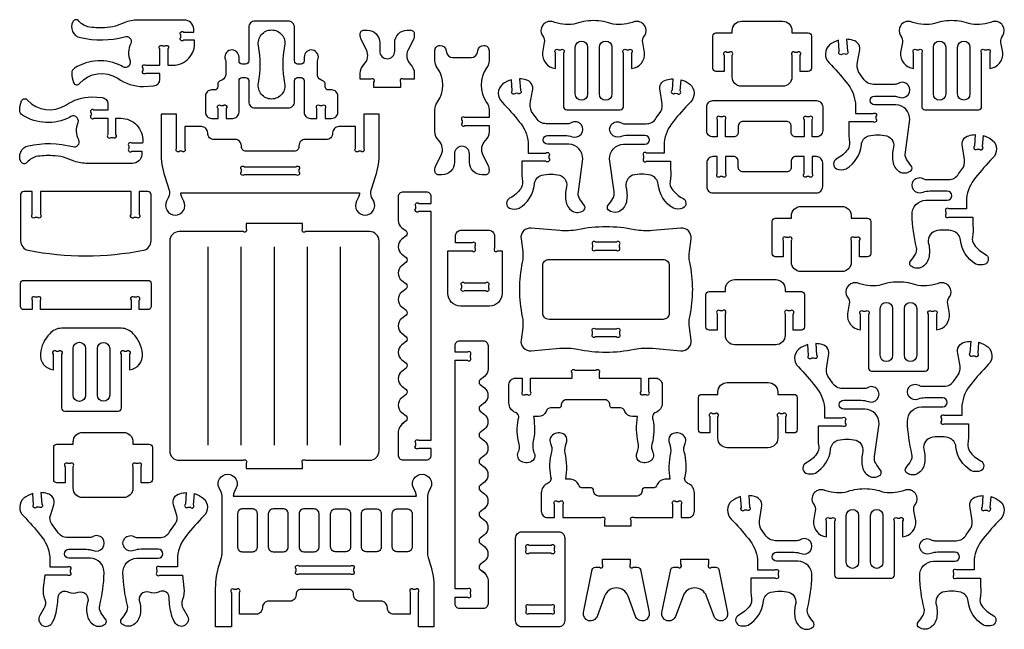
# Model space of a CAD drawing. Extents: x -161 to 1290, y -1024 to 772.
# Tile 2 of 2: x -161 to 1290, y -126 to 772. Entities that reach past the tile are written whole.
import ezdxf

# ---------------------------------------------------------------- set-up
doc = ezdxf.new("R2010")
doc.units = 0
doc.header["$MEASUREMENT"] = 0
doc.layers.add('KONTUR', color=20, linetype='CONTINUOUS')

msp = doc.modelspace()

# ---------------------------------------------------------------- linework, layer by layer
at = {"layer": 'KONTUR'}
for points in [[(49.8, 733.2), (53.3, 733.2, -1), (57.5, 728.9), (57.5, 704.9), (64.6, 704.9, 0.433432), (96.8, 739.3), (96.7, 741.6), (80.7, 741.6, -1), (76.4, 745.9), (76.4, 749.4, -1), (80.7, 753.6), (95.9, 753.6), (95.6, 758.4, 0.395253), (81.7, 771.4), (15.8, 771.4, 0.077687), (-4.3, 768.3), (-19.5, 762.3, -0.042031), (-36, 760, -0.051106), (-60.4, 761.4, -0.13778), (-74.9, 771, 0.443717), (-82.8, 768.9, 0.213303), (-82.9, 754.7, 0.283264), (-71.5, 745.7, 0.123296), (-6.3, 746.7, -0.670336), (2.7, 736.9, 0.213141), (1.8, 711.3, -0.77774), (-11.1, 703.8, 0.263991), (-80, 700.5, 0.272682), (-84.3, 693.4, 0.117689), (-81.5, 679.3, 0.58058), (-72.8, 678.1, -0.364324), (-16.5, 685.7, 0.149435), (21.5, 673.4), (36.9, 674.4, 0.395611), (45.5, 683.6), (45.5, 692.9), (25, 692.9, -1), (20.8, 697.1), (20.8, 700.6, -1), (25, 704.9), (45.5, 704.9), (45.5, 728.9, -1)], [(278.3, 712.8, 0.474116), (270.7, 727.1, 0.474116), (258.2, 716.8), (258.2, 711.2, -0.414214), (253.6, 706.5), (248.5, 706.5, -0.414214), (243.9, 711.2), (243.9, 760.7, 0.414214), (234.7, 769.9), (185.7, 769.9, 0.414214), (176.5, 760.7), (176.5, 711.2, -0.414214), (171.9, 706.5), (166.8, 706.5, -0.414214), (162.2, 711.2), (162.2, 716.8, 0.474116), (149.6, 727.1, 0.474116), (142.1, 712.8, -0.10039), (142.8, 709.2), (142.8, 691.7, -0.283093), (137.8, 683.4), (133.6, 681.3, 0.283093), (131, 677.2), (131, 673.1, -0.414214), (126.4, 668.5), (121.8, 668.5, 0.414214), (112.6, 659.2), (112.6, 635.8, 0.414214), (121.8, 626.5), (131.4, 626.5), (131.4, 641.3, -1), (135.6, 645.5), (139.1, 645.5, -1), (143.4, 641.3), (143.4, 626.5), (153, 626.5, 0.414214), (162.2, 635.8), (162.2, 682.2, -0.414214), (166.8, 686.8), (171.9, 686.8, -0.414214), (176.5, 682.2), (176.5, 651.2, 0.414214), (185.7, 641.9), (234.7, 641.9, 0.414214), (243.9, 651.2), (243.9, 682.2, -0.414214), (248.5, 686.8), (253.6, 686.8, -0.414214), (258.2, 682.2), (258.2, 635.8, 0.414214), (267.4, 626.5), (277, 626.5), (277, 641.3, -1), (281.2, 645.5), (284.7, 645.5, -1), (289, 641.3), (289, 626.5), (298.6, 626.5, 0.414214), (307.8, 635.8), (307.8, 659.2, 0.414214), (298.6, 668.5), (294, 668.5, -0.414214), (289.3, 673.1), (289.3, 677.2, 0.283093), (286.8, 681.3), (282.6, 683.4, -0.283093), (277.6, 691.7), (277.6, 709.2, -0.10039)], [(684.4, 770.5, 0.088383), (655.4, 765.2, -0.111237), (623.5, 769, 0.672511), (609.1, 748.4, -0.226774), (611.9, 738.1), (609.2, 723.6, 0.411397), (628.4, 700), (628.4, 723.2, -1), (632.6, 727.4), (636.1, 727.4, -1), (640.4, 723.2), (640.4, 643.8, 0.414214), (645, 639.2), (723.9, 639.2, 0.414214), (728.5, 643.8), (728.5, 723.2, -1), (732.8, 727.4), (736.3, 727.4, -1), (740.5, 723.2), (740.5, 700, 0.411397), (759.7, 723.6), (757, 738.1, -0.226774), (759.8, 748.4, 0.672511), (745.4, 769, -0.111237), (713.5, 765.2, 0.088383)], [(888.7, 687.7), (888.7, 719.6, 1), (884.4, 723.8), (880.9, 723.8, 1), (876.7, 719.6), (876.7, 695.5), (864.8, 695.5, -0.414214), (860.1, 700.2), (860.1, 747.7, -0.414214), (864.8, 752.3), (888.7, 752.3), (888.7, 755.8, -0.414214), (902.5, 769.7), (963, 769.7, -0.414214), (976.8, 755.8), (976.8, 752.3), (1000.8, 752.3, -0.414214), (1005.4, 747.7), (1005.4, 700.2, -0.414214), (1000.8, 695.5), (988.8, 695.5), (988.8, 719.6, 1), (984.6, 723.8), (981.1, 723.8, 1), (976.8, 719.6), (976.8, 687.7, -0.414214), (963, 673.8), (902.5, 673.8, -0.414214)], [(1212, 770.5, 0.088383), (1183, 765.2, -0.111237), (1151, 769, 0.672511), (1136.7, 748.4, -0.226774), (1139.4, 738.1), (1136.8, 723.6, 0.411397), (1155.9, 700), (1155.9, 723.2, -1), (1160.2, 727.4), (1163.7, 727.4, -1), (1167.9, 723.2), (1167.9, 643.8, 0.414214), (1172.6, 639.2), (1251.5, 639.2, 0.414214), (1256.1, 643.8), (1256.1, 723.2, -1), (1260.4, 727.4), (1263.9, 727.4, -1), (1268.1, 723.2), (1268.1, 700, 0.411397), (1287.3, 723.6), (1284.6, 738.1, -0.226774), (1287.4, 748.4, 0.672511), (1273, 769, -0.111237), (1241, 765.2, 0.088383)], [(190.9, 733.5, -0.471204), (210.2, 756.8, -0.471204), (229.4, 733.5, 0.095585), (229.4, 678.4, -0.471204), (210.2, 655.1, -0.471204), (190.9, 678.4, 0.095585)], [(360.8, 672.1), (360.8, 679.8, 1), (356.6, 684.1), (340.7, 684.1), (340.7, 692.8, -0.201878), (346.3, 706, 0.325635), (349.9, 727.4), (342.2, 742.9, -0.116123), (340.7, 749.1), (340.7, 750.9, -0.414214), (346.3, 756.5), (351.1, 756.5, -0.414214), (369.5, 738), (369.5, 725.4, 1), (391.6, 725.4), (391.6, 738, -0.414214), (410.1, 756.5), (414.9, 756.5, -0.414214), (420.4, 750.9), (420.4, 749.1, -0.116123), (419, 742.9), (411.2, 727.4, 0.325635), (414.9, 706, -0.201878), (420.4, 692.8), (420.4, 684.1), (404.6, 684.1, 1), (400.3, 679.8), (400.3, 672.1)], [(657.5, 731.2, -1), (675.7, 731.2), (675.7, 662.5, -1), (657.5, 662.5)], [(693.2, 731.2, -1), (711.4, 731.2), (711.4, 662.5, -1), (693.2, 662.5)], [(1061.5, 591.6, -0.180382), (1059, 581, -0.114184), (1042.6, 567, 0.61467), (1042.3, 552.4, 0.190419), (1056.6, 552.4, 0.236111), (1079, 587.5, -0.305922), (1089.7, 600.9, -0.117873), (1116.5, 600.9, -0.410093), (1125.8, 581.1, 0.099629), (1125.8, 561.2, 0.228734), (1137.2, 547.1, 0.269899), (1152.5, 549.9, 0.341497), (1152.5, 556.8, -0.037711), (1145.5, 566.7, -0.201322), (1143.8, 576.7), (1150.4, 624.9, 0.414214), (1129.9, 646.5), (1098.4, 646.5, -1), (1098.4, 659.5), (1124.1, 659.5, -0.088172), (1134.6, 657.7, 0.31679), (1147.8, 661.2, 0.844509), (1133.4, 678.1, -0.139482), (1128.3, 676.7), (1096.5, 676.7, -0.267949), (1081.7, 685.2), (1074.8, 695, -0.174881), (1073.5, 709.3), (1076.1, 725.1, 0.443368), (1066.7, 741.4, 0.062392), (1057.2, 743), (1058.4, 726.1, -1), (1054.5, 721.6), (1051, 721.3, -1), (1046.5, 725.3), (1045.3, 741.5, 0.096799), (1032.1, 734.8, 0.444682), (1031.5, 708.6, -0.025048), (1056.7, 679.8, -0.150438), (1070.1, 649.1), (1070.1, 633.6), (1096.2, 633.6, -1), (1100.4, 629.3), (1100.4, 625.8, -1), (1096.2, 621.6), (1060.6, 621.6), (1060.6, 609.9, 0.057319)], [(1185.1, 731.2, -1), (1203.3, 731.2), (1203.3, 662.5, -1), (1185.1, 662.5)], [(1220.8, 731.2, -1), (1238.9, 731.2), (1238.9, 662.5, -1), (1220.8, 662.5)], [(530.5, 712, -0.158286), (527, 701.1, 0.324707), (527, 650.2, -0.158286), (530.5, 639.4), (530.5, 627.9), (494.9, 627.9, 1), (490.7, 623.6), (490.7, 620.1, 1), (494.9, 615.9), (530.5, 615.9), (530.5, 607.2, -0.201878), (525, 594, 0.325635), (521.3, 572.5), (529.1, 557, -0.116123), (530.5, 550.9), (530.5, 549, -0.414214), (525, 543.5), (520.2, 543.5, -0.414214), (501.7, 561.9), (501.7, 574.5, 1), (479.6, 574.5), (479.6, 561.9, -0.414214), (461.2, 543.5), (456.4, 543.5, -0.414214), (450.8, 549), (450.8, 550.9, -0.116123), (452.3, 557), (460, 572.5, 0.325635), (456.4, 594, -0.201878), (450.8, 607.2), (450.8, 639.4, -0.158286), (454.3, 650.2, 0.324707), (454.3, 701.1, -0.158286), (450.8, 712), (450.8, 726.7, -0.414214), (458.2, 734.1), (458.3, 734.1, -0.373213), (467.5, 726.2), (467.8, 724.2, 0.373213), (476.9, 716.3), (504.4, 716.3, 0.373213), (513.6, 724.2), (513.9, 726.2, -0.373213), (523, 734.1), (523.1, 734.1, -0.414214), (530.5, 726.7)], [(579.7, 533.6, -0.180382), (577.2, 522.9, -0.114184), (560.9, 508.9, 0.61467), (560.6, 494.4, 0.190419), (574.8, 494.4, 0.236111), (597.3, 529.5, -0.305922), (608, 542.8, -0.117873), (634.8, 542.8, -0.410093), (644, 523.1, 0.099629), (644, 503.2, 0.228734), (655.5, 489.1, 0.269899), (670.8, 491.8, 0.341497), (670.8, 498.8, -0.037711), (663.8, 508.7, -0.201322), (662.1, 518.7), (668.7, 566.8, 0.414214), (648.2, 588.5), (616.6, 588.5, -1), (616.6, 601.5), (642.4, 601.5, -0.088172), (652.8, 599.6, 0.31679), (666.1, 603.2, 0.844509), (651.7, 620, -0.139482), (646.5, 618.7), (614.8, 618.7, -0.267949), (600, 627.2), (593.1, 636.9, -0.174881), (591.8, 651.2), (594.3, 667.1, 0.443368), (584.9, 683.4, 0.062392), (575.5, 684.9), (576.7, 668.1, -1), (572.8, 663.5), (569.3, 663.3, -1), (564.7, 667.2), (563.5, 683.5, 0.096799), (550.3, 676.8, 0.444682), (549.7, 650.6, -0.025048), (575, 621.7, -0.150438), (588.4, 591), (588.4, 575.5), (614.4, 575.5, -1), (618.7, 571.3), (618.7, 567.8, -1), (614.4, 563.5), (578.8, 563.5), (578.8, 551.8, 0.057319)], [(797.1, 533.6, 0.180382), (799.6, 522.9, 0.114184), (815.9, 508.9, -0.61467), (816.2, 494.4, -0.190419), (802, 494.4, -0.236111), (779.5, 529.5, 0.305922), (768.8, 542.8, 0.117873), (742, 542.8, 0.410093), (732.8, 523.1, -0.099629), (732.8, 503.2, -0.228734), (721.3, 489.1, -0.269899), (706.1, 491.8, -0.341497), (706.1, 498.8, 0.037711), (713.1, 508.7, 0.201322), (714.7, 518.7), (708.2, 566.8, -0.414214), (728.6, 588.5), (760.2, 588.5, 1), (760.2, 601.5), (734.4, 601.5, 0.088172), (724, 599.6, -0.31679), (710.7, 603.2, -0.844509), (725.2, 620, 0.139482), (730.3, 618.7), (762.1, 618.7, 0.267949), (776.8, 627.2), (783.7, 636.9, 0.174881), (785, 651.2), (782.5, 667.1, -0.443368), (791.9, 683.4, -0.062392), (801.4, 684.9), (800.1, 668.1, 1), (804, 663.5), (807.5, 663.3, 1), (812.1, 667.2), (813.3, 683.5, -0.096799), (826.5, 676.8, -0.444682), (827.1, 650.6, 0.025048), (801.8, 621.7, 0.150438), (788.4, 591), (788.4, 575.5), (762.4, 575.5, 1), (758.2, 571.3), (758.2, 567.8, 1), (762.4, 563.5), (798, 563.5), (798, 551.8, -0.057319)], [(-31, 626.8), (-31, 602.8, 1), (-26.7, 598.6), (-23.2, 598.6, 1), (-19, 602.8), (-19, 626.8), (-12, 626.8, -0.433432), (20.3, 592.4), (20.1, 590.1), (4.1, 590.1, 1), (-0.1, 585.9), (-0.1, 582.4, 1), (4.1, 578.1), (19.3, 578.1), (19, 573.3, -0.395253), (5.2, 560.3), (-60.8, 560.3, -0.077687), (-80.8, 563.5), (-96.1, 569.4, 0.042031), (-112.5, 571.7, 0.051106), (-136.9, 570.3, 0.13778), (-151.5, 560.7, -0.443717), (-159.3, 562.9, -0.213303), (-159.4, 577, -0.283264), (-148, 586, -0.123296), (-82.8, 585, 0.670336), (-73.9, 594.8, -0.213141), (-74.7, 620.5, 0.77774), (-87.6, 627.9, -0.263991), (-156.5, 631.2, -0.272682), (-160.8, 638.3, -0.117689), (-158.1, 652.4, -0.58058), (-149.3, 653.6, 0.364324), (-93, 646, -0.149435), (-55, 658.3), (-39.6, 657.4, -0.395611), (-31, 648.2), (-31, 638.8), (-51.5, 638.8, 1), (-55.7, 634.6), (-55.7, 631.1, 1), (-51.5, 626.8)], [(890.7, 599.3), (878.7, 599.3), (878.7, 624.7, 1), (874.5, 628.9), (871, 628.9, 1), (866.7, 624.7), (866.7, 599.3), (860.4, 599.3, -0.414214), (851.2, 608.6), (851.2, 643.5, -0.414214), (860.4, 652.8), (1012.8, 652.8, -0.414214), (1022, 643.5), (1022, 608.6, -0.414214), (1012.8, 599.3), (1006.5, 599.3), (1006.5, 624.7, 1), (1002.3, 628.9), (998.8, 628.9, 1), (994.5, 624.7), (994.5, 599.3), (982.5, 599.3, -0.414214), (975.6, 606.3), (975.6, 615.1, 0.414214), (968.6, 622), (904.6, 622, 0.414214), (897.7, 615.1), (897.7, 606.3, -0.414214)], [(345.9, 633), (345.9, 582.4, -1), (341.6, 578.2), (338.1, 578.2, -1), (333.9, 582.4), (333.9, 614.5), (309.4, 614.5, 0.414214), (300.1, 605.3), (300.1, 604.7, -0.414214), (290.9, 595.5), (259.7, 595.5, 0.414214), (250.5, 586.3), (250.5, 585.1, -0.414214), (243.5, 578.2), (172.7, 578.2, -0.414214), (165.7, 585.1), (165.7, 586.3, 0.414214), (156.5, 595.5), (125.3, 595.5, -0.414214), (116.1, 604.7), (116.1, 605.3, 0.414214), (106.8, 614.5), (82.3, 614.5), (82.3, 582.4, -1), (78.1, 578.2), (74.6, 578.2, -1), (70.3, 582.4), (70.3, 633), (47.3, 633), (47.3, 576.5, 0.077953), (52.8, 541.2), (59.3, 521.1, -0.19395), (58.5, 510.8), (55.5, 504.6, 0.55474), (68.2, 484.2, 0.55474), (80.9, 504.6), (77.9, 510.8, -0.114229), (76.5, 516.8), (339.7, 516.8, -0.114229), (338.3, 510.8), (335.3, 504.6, 0.55474), (348, 484.2, 0.55474), (360.7, 504.6), (357.6, 510.8, -0.19395), (356.9, 521.1), (363.4, 541.2, 0.077953), (368.9, 576.5), (368.9, 633)], [(1242.5, 451.4, 0.180382), (1245, 440.7, 0.114184), (1261.4, 426.7, -0.61467), (1261.6, 412.2, -0.190419), (1247.4, 412.2, -0.236111), (1224.9, 447.3, 0.305922), (1214.3, 460.6, 0.117873), (1187.5, 460.6, 0.410093), (1178.2, 440.9, -0.099629), (1178.2, 421, -0.228734), (1166.8, 406.9, -0.269899), (1151.5, 409.6, -0.341497), (1151.5, 416.6, 0.037711), (1158.5, 426.5, 0.201322), (1160.2, 436.5, -0.052119), (1153.6, 484.6, -0.414214), (1174, 506.2), (1205.6, 506.2, 1), (1205.6, 519.3), (1179.8, 519.3, 0.088172), (1169.4, 517.4, -0.31679), (1156.2, 521, -0.844509), (1170.6, 537.8, 0.139482), (1175.7, 536.4), (1207.5, 536.4, 0.267949), (1222.2, 545), (1229.2, 554.7, 0.174881), (1230.4, 569), (1227.9, 584.9, -0.443368), (1237.3, 601.1, -0.062392), (1246.8, 602.7), (1245.5, 585.9, 1), (1249.4, 581.3), (1252.9, 581.1, 1), (1257.5, 585), (1258.7, 601.3, -0.096799), (1271.9, 594.6, -0.444682), (1272.5, 568.3, 0.025048), (1247.2, 539.5, 0.150438), (1233.9, 508.8), (1233.9, 493.3), (1207.8, 493.3, 1), (1203.6, 489.1), (1203.6, 485.6, 1), (1207.8, 481.3), (1243.4, 481.3), (1243.4, 469.6, -0.057319)], [(890.7, 570.4), (878.7, 570.4), (878.7, 545, -1), (874.5, 540.8), (871, 540.8, -1), (866.7, 545), (866.7, 570.4), (860.4, 570.4, 0.414214), (851.2, 561.1), (851.2, 526.2, 0.414214), (860.4, 516.9), (1012.8, 516.9, 0.414214), (1022, 526.2), (1022, 561.1, 0.414214), (1012.8, 570.4), (1006.5, 570.4), (1006.5, 545, -1), (1002.3, 540.8), (998.8, 540.8, -1), (994.5, 545), (994.5, 570.4), (982.5, 570.4, 0.414214), (975.6, 563.4), (975.6, 554.6, -0.414214), (968.6, 547.7), (904.6, 547.7, -0.414214), (897.7, 554.6), (897.7, 563.4, 0.414214)], [(250.5, 551.3), (250.5, 547.8, -1), (246.2, 543.5), (170, 543.5, -1), (165.7, 547.8), (165.7, 551.3, -1), (170, 555.5), (246.2, 555.5, -1)], [(-130.3, 518.9), (-130.3, 485, -1), (-134.5, 480.7), (-138, 480.7, -1), (-142.3, 485), (-142.3, 518.9), (-155, 518.9, 0.414214), (-159.6, 514.3), (-159.6, 446.1, 0.358275), (-148.4, 432.5, 0.097651), (21.4, 432.5, 0.358275), (32.6, 446.1), (32.6, 514.3, 0.414214), (28, 518.9), (15.3, 518.9), (15.3, 485, -1), (11.1, 480.7), (7.6, 480.7, -1), (3.3, 485), (3.3, 518.9)], [(405.1, 178.9, 0.229334), (396.7, 165.5), (396.7, 130.9, 0.414214), (403.7, 124), (438.5, 124, 0.414214), (445.4, 130.9), (445.4, 140.7), (426.9, 140.7, -1), (422.7, 145), (422.7, 148.5, -1), (426.9, 152.7), (445.4, 152.7), (445.4, 489.4), (426.9, 489.4, -1), (422.7, 493.7), (422.7, 497.2, -1), (426.9, 501.4), (445.4, 501.4), (445.4, 511.2, 0.414214), (438.5, 518.1), (403.7, 518.1, 0.414214), (396.7, 511.2), (396.7, 476.6, 0.229334), (402, 465.7), (408.2, 460.8, -0.484131), (408.2, 453.5), (402, 448.6, 0.484131), (402, 426.8), (408.2, 421.9, -0.484131), (408.2, 414.7), (402, 409.7, 0.484131), (402, 387.9), (408.2, 383, -0.484131), (408.2, 375.8), (402, 370.8, 0.484131), (402, 349.1), (408.2, 344.1, -0.484131), (408.2, 336.9), (402, 332, 0.484131), (402, 310.2), (408.2, 305.2, -0.484131), (408.2, 298), (402, 293.1, 0.484131), (402, 271.3), (408.2, 266.4, -0.484131), (408.2, 259.1), (402, 254.2, 0.484131), (402, 232.4), (408.2, 227.5, -0.484131), (408.2, 220.2), (402, 215.3, 0.484131), (402, 193.5), (408.2, 188.6, -0.484131), (408.2, 181.3), (402, 176.4)], [(976, 414.9), (976, 446.8, 1), (971.8, 451.1), (968.3, 451.1, 1), (964, 446.8), (964, 422.8), (952.1, 422.8, -0.414214), (947.5, 427.4), (947.5, 475, -0.414214), (952.1, 479.6), (976, 479.6), (976, 483.1, -0.414214), (989.9, 496.9), (1050.3, 496.9, -0.414214), (1064.2, 483.1), (1064.2, 479.6), (1088.1, 479.6, -0.414214), (1092.7, 475), (1092.7, 427.4, -0.414214), (1088.1, 422.8), (1076.2, 422.8), (1076.2, 446.8, 1), (1071.9, 451.1), (1068.4, 451.1, 1), (1064.2, 446.8), (1064.2, 414.9, -0.414214), (1050.3, 401.1), (989.9, 401.1, -0.414214)], [(368.5, 137), (368.5, 446, 0.414214), (354.6, 459.9), (260.2, 459.9, -1), (255.9, 464.1), (255.9, 471.9), (172.6, 471.9), (172.6, 464.1, -1), (168.4, 459.9), (73.9, 459.9, 0.414214), (60.1, 446), (60.1, 137, 0.414214), (73.9, 123.2), (168.4, 123.2, -1), (172.6, 118.9), (172.6, 111.2), (255.9, 111.2), (255.9, 118.9, -1), (260.2, 123.2), (354.6, 123.2, 0.414214)], [(575.2, 374.7, 0.05321), (579.5, 334.6, -0.086893), (580.1, 318.7), (577.6, 300.1, 0.481055), (592.6, 284.4), (634.6, 288.2, -0.071729), (660.9, 286.7, 0.09921), (744.8, 286.7, -0.071729), (771.1, 288.2), (813.1, 284.4, 0.481055), (828.1, 300.1), (825.6, 318.7, -0.086893), (826.2, 334.6, 0.05321), (830.5, 374.7, 0.05321), (826.2, 414.8, -0.086893), (825.6, 430.7), (828.1, 449.4, 0.481055), (813.1, 465), (771.1, 461.3, -0.071729), (744.8, 462.7, 0.09921), (660.9, 462.7, -0.071729), (634.6, 461.3), (592.6, 465, 0.481055), (577.6, 449.4), (580.1, 430.7, -0.086893), (579.5, 414.8, 0.05321)], [(488.5, 350.3, -0.414214), (470, 368.8), (470, 431.4), (505.6, 431.4, 1), (509.9, 435.7), (509.9, 439.2, 1), (505.6, 443.4), (481, 443.4), (481, 452.8, -0.414214), (490.3, 462), (529.5, 462, -0.414214), (538.8, 452.8), (538.8, 435.7, 1), (543, 431.4), (549.7, 431.4), (549.7, 368.8, -0.414214), (531.3, 350.3)], [(687.3, 432.6), (718.4, 432.6, 1), (722.6, 436.9), (722.6, 440.4, 1), (718.4, 444.6), (687.3, 444.6, 1), (683.1, 440.4), (683.1, 436.9, 1)], [(786.8, 330.6), (618.9, 330.6, -0.414214), (609.7, 339.8), (609.7, 409.7, -0.414214), (618.9, 418.9), (786.8, 418.9, -0.414214), (796, 409.7), (796, 339.8, -0.414214)], [(15.3, 345.1), (15.3, 359.1, 1), (11.1, 363.3), (7.6, 363.3, 1), (3.3, 359.1), (3.3, 345.1), (-130.3, 345.1), (-130.3, 359.1, 1), (-134.5, 363.3), (-138, 363.3, 1), (-142.3, 359.1), (-142.3, 345.1), (-155, 345.1, -0.414214), (-159.6, 349.7), (-159.6, 383.5, -0.414214), (-155, 388.1), (28, 388.1, -0.414214), (32.6, 383.5), (32.6, 349.7, -0.414214), (28, 345.1)], [(494.4, 384.7), (525.4, 384.7, -1), (529.6, 380.4), (529.6, 376.9, -1), (525.4, 372.7), (494.4, 372.7, -1), (490.2, 376.9), (490.2, 380.4, -1)], [(878.6, 307.2), (878.6, 339, 1), (874.3, 343.3), (870.8, 343.3, 1), (866.6, 339), (866.6, 315), (854.6, 315, -0.414214), (850, 319.6), (850, 367.2, -0.414214), (854.6, 371.8), (878.6, 371.8), (878.6, 375.3, -0.414214), (892.4, 389.2), (952.9, 389.2, -0.414214), (966.7, 375.3), (966.7, 371.8), (990.6, 371.8, -0.414214), (995.3, 367.2), (995.3, 319.6, -0.414214), (990.6, 315), (978.7, 315), (978.7, 339, 1), (974.5, 343.3), (971, 343.3, 1), (966.7, 339), (966.7, 307.2, -0.414214), (952.9, 293.3), (892.4, 293.3, -0.414214)], [(1133.6, 385.7, 0.088383), (1104.6, 380.5, -0.111237), (1072.7, 384.3, 0.672511), (1058.3, 363.7, -0.226774), (1061.1, 353.4), (1058.4, 338.9, 0.411397), (1077.6, 315.3), (1077.6, 338.4, -1), (1081.8, 342.7), (1085.3, 342.7, -1), (1089.6, 338.4), (1089.6, 259.1, 0.414214), (1094.2, 254.5), (1173.1, 254.5, 0.414214), (1177.7, 259.1), (1177.7, 338.4, -1), (1182, 342.7), (1185.5, 342.7, -1), (1189.7, 338.4), (1189.7, 315.3, 0.411397), (1208.9, 338.9), (1206.2, 353.4, -0.226774), (1209, 363.7, 0.672511), (1194.6, 384.3, -0.111237), (1162.7, 380.5, 0.088383)], [(1106.7, 346.5, -1), (1124.9, 346.5), (1124.9, 277.8, -1), (1106.7, 277.8)], [(1142.4, 346.5, -1), (1160.6, 346.5), (1160.6, 277.8, -1), (1142.4, 277.8)], [(-11.1, 317.7), (-99.2, 317.7, 0.200898), (-116.7, 309.6, 0.168545), (-130.4, 280.2, 0.411397), (-111.2, 256.6), (-111.2, 279.7, -1), (-107, 284), (-103.5, 284, -1), (-99.2, 279.7), (-99.2, 200.4, 0.414214), (-94.6, 195.8), (-15.7, 195.8, 0.414214), (-11.1, 200.4), (-11.1, 279.7, -1), (-6.8, 284), (-3.3, 284, -1), (0.9, 279.7), (0.9, 256.6, 0.411397), (20.1, 280.2, 0.168545), (6.4, 309.6, 0.200898)], [(687.3, 316.8), (718.4, 316.8, -1), (722.6, 312.6), (722.6, 309.1, -1), (718.4, 304.8), (687.3, 304.8, -1), (683.1, 309.1), (683.1, 312.6, -1)], [(-82.1, 287.8, -1), (-63.9, 287.8), (-63.9, 219.1, -1), (-82.1, 219.1)], [(-46.4, 287.8, -1), (-28.3, 287.8), (-28.3, 219.1, -1), (-46.4, 219.1)], [(520.6, -40.1, -0.229334), (529, -53.4), (529, -88, -0.414214), (522.1, -94.9), (487.3, -94.9, -0.414214), (480.4, -88), (480.4, -78.2), (498.8, -78.2, 1), (503, -74), (503, -70.5, 1), (498.8, -66.2), (480.4, -66.2), (480.4, 270.5), (498.8, 270.5, 1), (503, 274.7), (503, 278.2, 1), (498.8, 282.5), (480.4, 282.5), (480.4, 292.2, -0.414214), (487.3, 299.2), (522.1, 299.2, -0.414214), (529, 292.2), (529, 257.6, -0.229334), (523.8, 246.8), (517.5, 241.8, 0.484131), (517.5, 234.6), (523.7, 229.7, -0.484131), (523.7, 207.9), (517.5, 202.9, 0.484131), (517.5, 195.7), (523.7, 190.8, -0.484131), (523.7, 169), (517.5, 164.1, 0.484131), (517.5, 156.8), (523.7, 151.9, -0.484131), (523.7, 130.1), (517.5, 125.2, 0.484131), (517.5, 117.9), (523.7, 113, -0.484131), (523.7, 91.2), (517.5, 86.3, 0.484131), (517.5, 79), (523.7, 74.1, -0.484131), (523.7, 52.3), (517.5, 47.4, 0.484131), (517.5, 40.2), (523.7, 35.2, -0.484131), (523.7, 13.4), (517.5, 8.5, 0.484131), (517.5, 1.3), (523.7, -3.7, -0.484131), (523.7, -25.4), (517.5, -30.4, 0.484131), (517.5, -37.6), (523.7, -42.5)], [(1016.2, 143.7, -0.180382), (1013.6, 133, -0.114184), (997.3, 119, 0.61467), (997, 104.5, 0.190419), (1011.3, 104.5, 0.236111), (1033.7, 139.6, -0.305922), (1044.4, 152.9, -0.117873), (1071.2, 152.9, -0.410093), (1080.5, 133.2, 0.099629), (1080.5, 113.3, 0.228734), (1091.9, 99.2, 0.269899), (1107.2, 101.9, 0.341497), (1107.2, 108.9, -0.037711), (1100.2, 118.8, -0.201322), (1098.5, 128.8), (1105.1, 176.9, 0.414214), (1084.6, 198.6), (1053, 198.6, -1), (1053, 211.6), (1078.8, 211.6, -0.088172), (1089.3, 209.7, 0.31679), (1102.5, 213.3, 0.844509), (1088.1, 230.1, -0.139482), (1082.9, 228.8), (1051.2, 228.8, -0.267949), (1036.4, 237.3), (1029.5, 247, -0.174881), (1028.2, 261.3), (1030.7, 277.2, 0.443368), (1021.3, 293.5, 0.062392), (1011.9, 295), (1013.1, 278.2, -1), (1009.2, 273.6), (1005.7, 273.4, -1), (1001.2, 277.3), (1000, 293.6, 0.096799), (986.8, 286.9, 0.444682), (986.2, 260.7, -0.025048), (1011.4, 231.8, -0.150438), (1024.8, 201.1), (1024.8, 185.6), (1050.8, 185.6, -1), (1055.1, 181.4), (1055.1, 177.9, -1), (1050.8, 173.6), (1015.3, 173.6), (1015.3, 161.9, 0.057319)], [(1235.9, 147.1, 0.180382), (1238.4, 136.5, 0.114184), (1254.7, 122.5, -0.61467), (1255, 107.9, -0.190419), (1240.8, 107.9, -0.236111), (1218.3, 143, 0.305922), (1207.6, 156.4, 0.117873), (1180.8, 156.4, 0.410093), (1171.5, 136.6, -0.099629), (1171.5, 116.7, -0.228734), (1160.1, 102.6, -0.269899), (1144.8, 105.4, -0.341497), (1144.8, 112.3, 0.037711), (1151.8, 122.2, 0.201322), (1153.5, 132.2, -0.052119), (1146.9, 180.4, -0.414214), (1167.4, 202), (1199, 202, 1), (1199, 215), (1173.2, 215, 0.088172), (1162.8, 213.2, -0.31679), (1149.5, 216.7, -0.844509), (1163.9, 233.6, 0.139482), (1169.1, 232.2), (1200.8, 232.2, 0.267949), (1215.6, 240.7), (1222.5, 250.4, 0.174881), (1223.8, 264.8), (1221.3, 280.6, -0.443368), (1230.7, 296.9, -0.062392), (1240.1, 298.5), (1238.9, 281.6, 1), (1242.8, 277.1), (1246.3, 276.8, 1), (1250.8, 280.7), (1252.1, 297, -0.096799), (1265.2, 290.3, -0.444682), (1265.9, 264.1, 0.025048), (1240.6, 235.3, 0.150438), (1227.2, 204.6), (1227.2, 189.1), (1201.2, 189.1, 1), (1196.9, 184.8), (1196.9, 181.3, 1), (1201.2, 177.1), (1236.7, 177.1), (1236.7, 165.4, -0.057319)], [(701.3, 212.4), (644.1, 212.4, 0.416597), (636.8, 203.6, -0.438914), (633.8, 200.4), (621.3, 200.4, 0.358235), (614.7, 195.2, -0.29887), (603.5, 187.6), (596.1, 187.6, -0.094158), (595.2, 149, 0.135936), (596.6, 134.9, -0.332095), (595, 122.7, -0.307804), (578.3, 121.4, -0.401002), (573.6, 135.1, 0.181945), (574.8, 147.2, -0.117839), (573.6, 183.3, 0.432952), (569.3, 193.8, -0.31016), (559.9, 207.5), (559.9, 234.8, -0.414214), (569.1, 244.1), (579.5, 244.1), (579.5, 224.4, 1), (583.7, 220.2), (587.2, 220.2, 1), (591.5, 224.4), (591.5, 244.1), (652.9, 244.1), (652.9, 251.8, -1), (657.1, 256.1), (688.2, 256.1, -1), (692.5, 251.8), (692.5, 244.1), (753.9, 244.1), (753.9, 224.4, 1), (758.2, 220.2), (761.7, 220.2, 1), (765.9, 224.4), (765.9, 244.1), (776.2, 244.1, -0.414214), (785.5, 234.8), (785.5, 207.5, -0.31016), (776.1, 193.8, 0.432952), (771.8, 183.3, -0.117839), (770.5, 147.2, 0.181945), (771.8, 135.1, -0.401002), (767.1, 121.4, -0.307804), (750.4, 122.7, -0.332095), (748.8, 134.9, 0.135936), (750.2, 149, -0.094158), (749.3, 187.6), (741.8, 187.6, -0.29887), (730.7, 195.2, 0.358235), (724, 200.4), (711.6, 200.4, -0.438914), (708.6, 203.6, 0.416597)], [(867.6, 155.7), (867.6, 187.5, 1), (863.4, 191.8), (859.9, 191.8, 1), (855.6, 187.5), (855.6, 163.5), (843.7, 163.5, -0.414214), (839.1, 168.1), (839.1, 215.7, -0.414214), (843.7, 220.3), (867.6, 220.3), (867.6, 223.8, -0.414214), (881.5, 237.7), (941.9, 237.7, -0.414214), (955.8, 223.8), (955.8, 220.3), (979.7, 220.3, -0.414214), (984.3, 215.7), (984.3, 168.1, -0.414214), (979.7, 163.5), (967.8, 163.5), (967.8, 187.5, 1), (963.5, 191.8), (960, 191.8, 1), (955.8, 187.5), (955.8, 155.7, -0.414214), (941.9, 141.8), (881.5, 141.8, -0.414214)], [(-82.1, 82.2), (-82.1, 114.1, 1), (-86.4, 118.3), (-89.9, 118.3, 1), (-94.1, 114.1), (-94.1, 90.1), (-106.1, 90.1, -0.414214), (-110.7, 94.7), (-110.7, 142.3, -0.414214), (-106.1, 146.9), (-82.1, 146.9), (-82.1, 150.4, -0.414214), (-68.3, 164.2), (-7.8, 164.2, -0.414214), (6, 150.4), (6, 146.9), (29.9, 146.9, -0.414214), (34.6, 142.3), (34.6, 94.7, -0.414214), (29.9, 90.1), (18, 90.1), (18, 114.1, 1), (13.8, 118.3), (10.3, 118.3, 1), (6, 114.1), (6, 82.2, -0.414214), (-7.8, 68.4), (-68.3, 68.4, -0.414214)], [(748.9, 70.5), (691.6, 70.5, -0.416597), (684.4, 79.2, 0.438914), (681.4, 82.5), (668.9, 82.5, -0.358235), (662.2, 87.6, 0.29887), (651.1, 95.3), (643.6, 95.3, 0.094158), (642.7, 133.9, -0.135936), (644.1, 148, 0.332095), (642.5, 160.2, 0.307804), (625.8, 161.5, 0.401002), (621.1, 147.8, -0.181945), (622.4, 135.7, 0.117839), (621.1, 99.6, -0.432952), (616.8, 89.1, 0.31016), (607.5, 75.4), (607.5, 48.1, 0.414214), (616.7, 38.8), (627, 38.8), (627, 58.4, -1), (631.3, 62.7), (634.8, 62.7, -1), (639, 58.4), (639, 38.8), (696.2, 38.8, -1), (700.4, 34.6), (700.4, 26.8), (740, 26.8), (740, 34.6, -1), (744.3, 38.8), (801.4, 38.8), (801.4, 58.4, -1), (805.7, 62.7), (809.2, 62.7, -1), (813.4, 58.4), (813.4, 38.8), (823.8, 38.8, 0.414214), (833, 48.1), (833, 75.4, 0.31016), (823.6, 89.1, -0.432952), (819.4, 99.6, 0.117839), (818.1, 135.7, -0.181945), (819.4, 147.8, 0.401002), (814.7, 161.5, 0.307804), (798, 160.2, 0.332095), (796.3, 148, -0.135936), (797.7, 133.9, 0.094158), (796.8, 95.3), (789.4, 95.3, 0.29887), (778.3, 87.6, -0.358235), (771.6, 82.5), (759.1, 82.5, 0.438914), (756.1, 79.2, -0.416597)], [(426.4, -121.7), (426.4, -71.2, 1), (422.2, -66.9), (418.7, -66.9, 1), (414.4, -71.2), (414.4, -103.3), (389.9, -103.3, -0.414214), (380.7, -94.1), (380.7, -93.5, 0.414214), (371.4, -84.2), (340.2, -84.2, -0.414214), (331, -75), (331, -73.9, 0.414214), (324.1, -66.9), (288.6, -66.9), (253.2, -66.9, 0.414214), (246.3, -73.9), (246.3, -75, -0.414214), (237, -84.2), (205.8, -84.2, 0.414214), (196.6, -93.5), (196.6, -94.1, -0.414214), (187.4, -103.3), (162.9, -103.3), (162.9, -71.2, 1), (158.6, -66.9), (155.1, -66.9, 1), (150.9, -71.2), (150.9, -121.7), (127.8, -121.7), (127.8, -65.3, -0.077953), (133.4, -29.9), (136.1, -21.4, 0.077953), (137.2, -14.3), (137.2, 71.2, 0.09608), (135.9, 76.3), (132.8, 82.5, -0.55474), (145.5, 102.8, -0.55474), (158.2, 82.5), (155.2, 76.3, 0.114229), (153.8, 70.2), (423.5, 70.2, 0.114229), (422.1, 76.3), (419.1, 82.5, -0.55474), (431.8, 102.8, -0.55474), (444.4, 82.5), (441.4, 76.3, 0.09608), (440, 71.2), (440, -14.3, 0.077953), (441.1, -21.4), (443.9, -29.9, -0.077953), (449.4, -65.3), (449.4, -121.7)], [(-116.6, -33.8), (-90.6, -33.8, -1), (-86.4, -38), (-86.4, -41.5, -1), (-90.6, -45.8), (-123.9, -45.8), (-126.2, -64.4, 0.127457), (-123.9, -81.8, -0.24599), (-125.2, -95), (-131.1, -105.2, 0.95683), (-113.7, -117, 0.082114), (-108, -104.2, 0.051047), (-104.3, -79.2, -0.333842), (-96.9, -69.3, -0.160842), (-88.8, -71, 0.220914), (-74.9, -70.7, -0.628977), (-61, -86.2, 0.137758), (-61, -106.1, 0.228734), (-49.6, -120.2, 0.269899), (-34.3, -117.4, 0.341497), (-34.3, -110.5, -0.037711), (-41.3, -100.6, -0.201322), (-43, -90.6, 0.052119), (-36.4, -42.5, 0.414214), (-56.8, -20.8), (-88.4, -20.8, -1), (-88.4, -7.8), (-62.6, -7.8, -0.088172), (-52.2, -9.7, 0.31679), (-38.9, -6.1, 0.844509), (-53.4, 10.7, -0.139482), (-58.5, 9.4), (-90.3, 9.4, -0.267949), (-105, 17.9), (-113.8, 30.3, -0.22812), (-115.7, 42.2), (-110.7, 57.8, 0.443368), (-120.1, 74.1, 0.062392), (-129.6, 75.6), (-128.3, 58.8, -1), (-132.2, 54.2), (-135.7, 54, -1), (-140.3, 57.9), (-141.5, 74.2, 0.096799), (-154.7, 67.5, 0.444682), (-155.3, 41.3, -0.025048), (-130, 12.5, -0.150438), (-116.6, -18.3)], [(71.5, -33.8), (45.5, -33.8, 1), (41.3, -38), (41.3, -41.5, 1), (45.5, -45.8), (78.8, -45.8), (81.1, -64.4, -0.127457), (78.8, -81.8, 0.24599), (80.1, -95), (86, -105.2, -0.95683), (68.6, -117, -0.082114), (62.9, -104.2, -0.051047), (59.2, -79.2, 0.333842), (51.8, -69.3, 0.160842), (43.7, -71, -0.220914), (29.8, -70.7, 0.628977), (15.9, -86.2, -0.137758), (15.9, -106.1, -0.228734), (4.5, -120.2, -0.269899), (-10.8, -117.4, -0.341497), (-10.8, -110.5, 0.037711), (-3.8, -100.6, 0.201322), (-2.1, -90.6, -0.052119), (-8.7, -42.5, -0.414214), (11.7, -20.8), (43.3, -20.8, 1), (43.3, -7.8), (17.5, -7.8, 0.088172), (7.1, -9.7, -0.31679), (-6.2, -6.1, -0.844509), (8.3, 10.7, 0.139482), (13.4, 9.4), (45.2, 9.4, 0.267949), (59.9, 17.9), (68.7, 30.3, 0.22812), (70.6, 42.2), (65.6, 57.8, -0.443368), (75, 74.1, -0.062392), (84.5, 75.6), (83.2, 58.8, 1), (87.1, 54.2), (90.6, 54, 1), (95.2, 57.9), (96.4, 74.2, -0.096799), (109.6, 67.5, -0.444682), (110.2, 41.3, 0.025048), (84.9, 12.5, 0.150438), (71.5, -18.3)], [(1083.7, 81, 0.088383), (1054.7, 75.8, -0.111237), (1022.7, 79.6, 0.672511), (1008.4, 59, -0.226774), (1011.1, 48.7), (1008.4, 34.2, 0.411397), (1027.6, 10.6), (1027.6, 33.7, -1), (1031.9, 38), (1035.4, 38, -1), (1039.6, 33.7), (1039.6, -45.6, 0.414214), (1044.2, -50.2), (1123.2, -50.2, 0.414214), (1127.8, -45.6), (1127.8, 33.7, -1), (1132, 38), (1135.5, 38, -1), (1139.8, 33.7), (1139.8, 10.6, 0.411397), (1159, 34.2), (1156.3, 48.7, -0.226774), (1159, 59, 0.672511), (1144.7, 79.6, -0.111237), (1112.7, 75.8, 0.088383)], [(917.3, -80.1, -0.180382), (914.7, -90.8, -0.114184), (898.4, -104.8, 0.61467), (898.1, -119.3, 0.190419), (912.4, -119.3, 0.236111), (934.8, -84.2, -0.305922), (945.5, -70.9, -0.117873), (972.3, -70.9, -0.410093), (981.6, -90.6, 0.099629), (981.6, -110.5, 0.228734), (993, -124.6, 0.269899), (1008.3, -121.9, 0.341497), (1008.3, -114.9, -0.037711), (1001.3, -105, -0.201322), (999.6, -95, 0.052119), (1006.2, -46.9, 0.414214), (985.7, -25.3), (954.1, -25.3, -1), (954.1, -12.2), (979.9, -12.2, -0.088172), (990.4, -14.1, 0.31679), (1003.6, -10.5, 0.844509), (989.2, 6.3, -0.139482), (984, 4.9), (952.3, 4.9, -0.267949), (937.5, 13.5), (930.6, 23.2, -0.174881), (929.3, 37.5), (931.8, 53.4, 0.443368), (922.4, 69.6, 0.062392), (913, 71.2), (914.2, 54.4, -1), (910.3, 49.8), (906.8, 49.6, -1), (902.3, 53.5), (901.1, 69.8, 0.096799), (887.9, 63.1, 0.444682), (887.3, 36.8, -0.025048), (912.5, 8, -0.150438), (925.9, -22.7), (925.9, -38.2), (951.9, -38.2, -1), (956.2, -42.4), (956.2, -45.9, -1), (951.9, -50.2), (916.4, -50.2), (916.4, -61.9, 0.057319)], [(1253.8, -80.1, 0.180382), (1256.3, -90.8, 0.114184), (1272.6, -104.8, -0.61467), (1272.9, -119.3, -0.190419), (1258.7, -119.3, -0.236111), (1236.2, -84.2, 0.305922), (1225.5, -70.9, 0.117873), (1198.7, -70.9, 0.410093), (1189.5, -90.6, -0.099629), (1189.5, -110.5, -0.228734), (1178, -124.6, -0.269899), (1162.7, -121.9, -0.341497), (1162.7, -114.9, 0.037711), (1169.8, -105, 0.201322), (1171.4, -95, -0.052119), (1164.9, -46.9, -0.414214), (1185.3, -25.3), (1216.9, -25.3, 1), (1216.9, -12.2), (1191.1, -12.2, 0.088172), (1180.7, -14.1, -0.31679), (1167.4, -10.5, -0.844509), (1181.8, 6.3, 0.139482), (1187, 4.9), (1218.8, 4.9, 0.267949), (1233.5, 13.5), (1240.4, 23.2, 0.174881), (1241.7, 37.5), (1239.2, 53.4, -0.443368), (1248.6, 69.6, -0.062392), (1258.1, 71.2), (1256.8, 54.4, 1), (1260.7, 49.8), (1264.2, 49.6, 1), (1268.8, 53.5), (1270, 69.8, -0.096799), (1283.2, 63.1, -0.444682), (1283.8, 36.8, 0.025048), (1258.5, 8, 0.150438), (1245.1, -22.7), (1245.1, -38.2), (1219.1, -38.2, 1), (1214.8, -42.4), (1214.8, -45.9, 1), (1219.1, -50.2), (1254.7, -50.2), (1254.7, -61.9, -0.057319)], [(182.4, 51.6), (167, 51.6, 0.414214), (160.1, 44.7), (160.1, -4.5, 0.414214), (167, -11.4), (182.4, -11.4, 0.414214), (189.3, -4.5), (189.3, 44.7, 0.414214)], [(227.8, 51.6), (212.4, 51.6, 0.414214), (205.4, 44.7), (205.4, -4.5, 0.414214), (212.4, -11.4), (227.8, -11.4, 0.414214), (234.7, -4.5), (234.7, 44.7, 0.414214)], [(273.1, 51.6), (257.7, 51.6, 0.414214), (250.8, 44.7), (250.8, -4.5, 0.414214), (257.7, -11.4), (273.1, -11.4, 0.414214), (280.1, -4.5), (280.1, 44.7, 0.414214)], [(304.1, 51.6), (319.5, 51.6, -0.414214), (326.5, 44.7), (326.5, -4.5, -0.414214), (319.5, -11.4), (304.1, -11.4, -0.414214), (297.2, -4.5), (297.2, 44.7, -0.414214)], [(349.5, 51.6), (364.9, 51.6, -0.414214), (371.8, 44.7), (371.8, -4.5, -0.414214), (364.9, -11.4), (349.5, -11.4, -0.414214), (342.6, -4.5), (342.6, 44.7, -0.414214)], [(394.9, 51.6), (410.3, 51.6, -0.414214), (417.2, 44.7), (417.2, -4.5, -0.414214), (410.3, -11.4), (394.9, -11.4, -0.414214), (388, -4.5), (388, 44.7, -0.414214)], [(1056.8, 41.8, -1), (1074.9, 41.8), (1074.9, -26.9, -1), (1056.8, -26.9)], [(1092.5, 41.8, -1), (1110.6, 41.8), (1110.6, -26.9, -1), (1092.5, -26.9)], [(569.7, -112.8), (569.7, 8.9, -0.414214), (578.9, 18.1), (632.9, 18.1, -0.414214), (642.1, 8.9), (642.1, -112.8, -0.414214), (632.9, -122), (578.9, -122, -0.414214)], [(622.1, -13.7), (589.7, -13.7, -1), (585.4, -9.4), (585.4, -5.9, -1), (589.7, -1.7), (622.1, -1.7, -1), (626.3, -5.9), (626.3, -9.4, -1)], [(689.6, -106.5, -0.926264), (669.7, -100.8), (682.6, -37.7, -0.356279), (687.1, -34.1), (693.3, -34.1, 1), (697.5, -29.8), (697.5, -22.1), (738.5, -22.1), (738.5, -29.8, 1), (742.7, -34.1), (748.9, -34.1, -0.356279), (753.4, -37.7), (766.3, -100.8, -0.926264), (746.4, -106.5), (735.3, -76.6, 0.695938), (700.7, -76.6)], [(805.2, -106.5, -0.926264), (785.2, -100.8), (798.2, -37.7, -0.356279), (802.7, -34.1), (808.9, -34.1, 1), (813.1, -29.8), (813.1, -22.1), (854, -22.1), (854, -29.8, 1), (858.3, -34.1), (864.5, -34.1, -0.356279), (869, -37.7), (881.9, -100.8, -0.926264), (862, -106.5), (850.9, -76.6, 0.695938), (816.3, -76.6)], [(326.7, -44.2), (250.5, -44.2, -1), (246.3, -40), (246.3, -36.5, -1), (250.5, -32.2), (326.7, -32.2, -1), (331, -36.5), (331, -40, -1)], [(622.1, -90.2), (589.7, -90.2, 1), (585.4, -94.5), (585.4, -98, 1), (589.7, -102.2), (622.1, -102.2, 1), (626.3, -98), (626.3, -94.5, 1)]]:
    msp.add_lwpolyline(points, format="xyb", close=True, dxfattribs=at)
for points in [[(116.7, 145.5), (116.7, 437.6)], [(165.5, 145.5), (165.5, 437.6)], [(214.3, 145.5), (214.3, 437.6)], [(263, 145.5), (263, 437.6)], [(311.8, 145.5), (311.8, 437.6)], [(517.5, 195.7), (523.7, 190.8)], [(517.5, 156.8), (523.7, 151.9)], [(517.5, 117.9), (523.7, 113)], [(517.5, 79), (523.7, 74.1)], [(517.5, 40.2), (523.7, 35.2)], [(517.5, 1.3), (523.7, -3.7)]]:
    msp.add_lwpolyline(points, dxfattribs=at)

doc.saveas('drawing.dxf')
